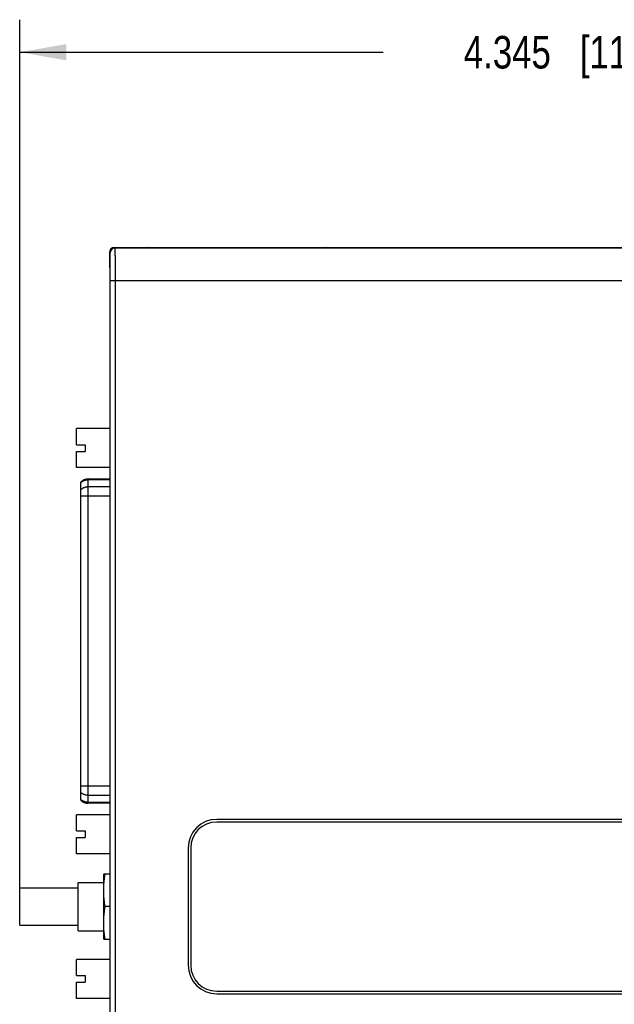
# Model space of a CAD drawing. Header units: inches. Extents: x 0 to 22, y 0 to 17.
# Tile 4 of 24: x 8.4 to 10.7, y 9 to 12.8. Entities that reach past the tile are written whole.
import ezdxf

# ---------------------------------------------------------------- set-up
doc = ezdxf.new("R2010")
doc.units = ezdxf.units.IN
doc.header["$LTSCALE"] = 1.21
doc.header["$MEASUREMENT"] = 0
doc.layers.get('0').update_dxf_attribs({"linetype": 'CONTINUOUS'})
doc.layers.add('DIMENSIONS', color=7, linetype='CONTINUOUS')
doc.styles.get("Standard").update_dxf_attribs({"font": 'txt', "width": 0.8})
doc.dimstyles.new('DIMSTYLE_1', dxfattribs={"dimtxt": 0.125, "dimasz": 0.18, "dimexe": 0.18, "dimexo": 0.0625, "dimgap": 0.09, "dimtad": 0, "dimtih": 1, "dimtoh": 1, "dimdec": 3, "dimzin": 4, "dimdsep": 46, "dimtxsty": 'STANDARD', "dimblk": '_FILLED', "dimblk1": '_FILLED', "dimblk2": '_FILLED', "dimcen": 0.09, "dimadec": 0, "dimazin": 0, "dimtp": 0.01, "dimtm": 0.01, "dimtfac": 1, "dimtdec": 3, "dimtofl": 0, "dimtmove": 0, "dimatfit": 3, "dimldrblk": '_FILLED', "dimfxl": 1, "dimtolj": 1, "dimtzin": 4, "dimarcsym": 0})

# ---------------------------------------------------------------- blocks, each defined once
blk = doc.blocks.new('_FILLED')
at = {"color": 0, "linetype": 'BYBLOCK'}
blk.add_solid([(0, 0), (-1, 0.174), (-1, -0.174)], dxfattribs=at)
blk = doc.blocks.new('*D1')
at = {"layer": 'DIMENSIONS', "color": 2, "linetype": 'CONTINUOUS'}
for p, q in [((8.4111, 9.4636), (8.4111, 12.8091)), ((12.7561, 11.9944), (12.7561, 12.8091)), ((8.4111, 12.6841), (9.8086, 12.6841)), ((12.7561, 12.6841), (11.3586, 12.6841))]:
    blk.add_line(p, q, dxfattribs=at)
at = {"layer": 'DIMENSIONS', "color": 2, "linetype": 'CONTINUOUS', "xscale": 0.18, "yscale": 0.18, "zscale": 0.18, "rotation": 180}
blk.add_blockref('_FILLED', (8.4111, 12.6841), dxfattribs=at)
at = {"layer": 'DIMENSIONS', "color": 2, "linetype": 'CONTINUOUS', "xscale": 0.18, "yscale": 0.18, "zscale": 0.18}
blk.add_blockref('_FILLED', (12.7561, 12.6841), dxfattribs=at)
at = {"layer": 'DIMENSIONS', "color": 2, "linetype": 'CONTINUOUS', "insert": (10.5836, 12.7466), "char_height": 0.125, "width": 1.425, "attachment_point": 2, "line_spacing_factor": 0.9}
blk.add_mtext('4.345{\\Ftxt.shx;\\W1.000000;\\H0.125000; }[110.36]', dxfattribs=at)

msp = doc.modelspace()

# ---------------------------------------------------------------- linework, layer by layer
at = {"color": 9, "linetype": 'CONTINUOUS'}
for p, q in [((8.7784, 11.9319), (8.7761, 11.9341)), ((8.7784, 11.9319), (10.7484, 11.9319)), ((8.7584, 11.9119), (8.7561, 11.9141)), ((8.7593, 6.9953), (8.7593, 11.8069)), ((8.7593, 11.8069), (11.2558, 11.8069)), ((8.7793, 6.9953), (8.7793, 11.8069)), ((8.6745, 9.7981), (8.6745, 11.0441)), ((8.7588, 11.0404), (8.6745, 11.0404)), ((8.7588, 11.0136), (8.6745, 11.0136)), ((8.7588, 10.978), (8.6464, 10.978)), ((8.7588, 9.8642), (8.6464, 9.8642)), ((8.7588, 9.8286), (8.6745, 9.8286)), ((8.7588, 9.8017), (8.6745, 9.8017))]:
    msp.add_line(p, q, dxfattribs=at)
at = {"color": 7, "linetype": 'CONTINUOUS'}
for p, q in [((8.7761, 11.9341), (8.9011, 11.9341)), ((8.9021, 11.9331), (8.9011, 11.9341)), ((8.9021, 11.9331), (8.9021, 11.9331)), ((9.4652, 11.932), (9.0271, 11.932)), ((9.5911, 11.9341), (9.5902, 11.9331)), ((9.5902, 11.9331), (9.5902, 11.9331)), ((9.5911, 11.9341), (12.3361, 11.9341)), ((8.7561, 11.9141), (8.7561, 11.8602)), ((8.7584, 11.8579), (8.7561, 11.8602)), ((8.7588, 6.9922), (8.7588, 11.8099)), ((8.6299, 11.176), (8.6299, 11.238)), ((8.7588, 11.238), (8.6299, 11.238)), ((8.6299, 11.176), (8.6633, 11.176)), ((8.6633, 11.176), (8.6633, 11.1504)), ((8.6299, 11.0884), (8.6299, 11.1504)), ((8.6299, 11.1504), (8.6633, 11.1504)), ((8.7588, 11.0884), (8.6299, 11.0884)), ((8.6464, 9.8099), (8.6464, 11.0323)), ((8.7588, 11.0441), (8.6745, 11.0441)), ((8.7588, 9.7981), (8.6745, 9.7981)), ((8.6299, 9.6918), (8.6299, 9.7538)), ((8.7588, 9.7538), (8.6299, 9.7538)), ((12.7311, 9.7361), (9.1688, 9.7361)), ((12.7211, 9.7261), (9.1688, 9.7261)), ((8.6299, 9.6918), (8.6633, 9.6918)), ((8.6633, 9.6918), (8.6633, 9.6662)), ((8.6299, 9.6042), (8.6299, 9.6662)), ((8.6299, 9.6662), (8.6633, 9.6662)), ((9.0588, 9.6261), (9.0588, 9.1761)), ((9.0688, 9.6261), (9.0688, 9.1761)), ((8.7588, 9.6042), (8.6299, 9.6042)), ((8.7341, 9.2761), (8.7341, 9.5261)), ((8.7588, 9.5261), (8.7341, 9.5261)), ((8.4111, 9.3296), (8.4111, 9.4726)), ((8.4111, 9.4726), (8.6361, 9.4726)), ((8.6361, 9.3081), (8.6361, 9.4941)), ((8.6361, 9.4941), (8.7341, 9.4941)), ((8.7588, 9.4011), (8.7393, 9.4011)), ((8.4111, 9.3296), (8.6361, 9.3296)), ((8.6361, 9.3081), (8.7341, 9.3081)), ((8.7341, 9.2761), (8.7588, 9.2761)), ((8.6299, 9.136), (8.6299, 9.198)), ((8.7588, 9.198), (8.6299, 9.198)), ((8.6299, 9.136), (8.6633, 9.136)), ((8.6633, 9.136), (8.6633, 9.1104)), ((8.6299, 9.0484), (8.6299, 9.1104)), ((8.6299, 9.1104), (8.6633, 9.1104)), ((8.7588, 9.0484), (8.6299, 9.0484)), ((9.1688, 9.0761), (12.7211, 9.0761)), ((9.1688, 9.0661), (12.7311, 9.0661))]:
    msp.add_line(p, q, dxfattribs=at)
at = {"color": 9, "linetype": 'CONTINUOUS'}
msp.add_arc((8.7784, 11.9119), 0.02, 90.0052, 179.9948, dxfattribs=at)
at = {"color": 7, "linetype": 'CONTINUOUS'}
for centre, radius, start, end in [((9.0097, 12.1021), 0.2001, 237.1199, 237.5048), ((9.0097, 12.1021), 0.2001, 237.5048, 237.7065), ((9.4825, 12.1021), 0.2001, 302.2935, 302.4952), ((9.4825, 12.1021), 0.2001, 302.4952, 302.8801), ((8.6745, 11.0048), 0.0394, 90, 135.573), ((8.6745, 9.8374), 0.0394, 224.427, 270), ((9.1688, 9.6261), 0.11, 90, 180), ((9.1688, 9.6261), 0.1, 90, 180), ((9.1688, 9.1761), 0.11, 180, 270), ((9.1688, 9.1761), 0.1, 180, 270)]:
    msp.add_arc(centre, radius, start, end, dxfattribs=at)
for centre, major_axis, ratio, start_param, end_param in [((8.7761, 11.9141), (0.0141, -0.0141), 0.999924, 2.356233, 3.926953), ((8.7584, 11.8099), (0, 0.048), 0.008727, -1.570796, -0.008727)]:
    msp.add_ellipse(centre, major_axis=major_axis, ratio=ratio, start_param=start_param, end_param=end_param, dxfattribs=at)
at = {"color": 9, "linetype": 'CONTINUOUS'}
for points, knots in [([(8.7793, 11.8069), (8.7793, 11.8109), (8.7793, 11.819), (8.7793, 11.831), (8.7792, 11.8428), (8.7792, 11.8543), (8.7792, 11.8653), (8.7791, 11.8757), (8.7791, 11.8841), (8.779, 11.8904), (8.779, 11.8948), (8.779, 11.899), (8.7789, 11.903), (8.7789, 11.9068), (8.7789, 11.9103), (8.7788, 11.9136), (8.7788, 11.9167), (8.7788, 11.9194), (8.7787, 11.9219), (8.7787, 11.9239), (8.7786, 11.9253), (8.7786, 11.9262), (8.7786, 11.9271), (8.7786, 11.9279), (8.7786, 11.9286), (8.7785, 11.9292), (8.7785, 11.9298), (8.7785, 11.9303), (8.7785, 11.9307), (8.7785, 11.931), (8.7785, 11.9311), (8.7784, 11.9313), (8.7784, 11.9314), (8.7784, 11.9316), (8.7784, 11.9316), (8.7784, 11.9317), (8.7784, 11.9318), (8.7784, 11.9318), (8.7784, 11.9318), (8.7784, 11.9318), (8.7784, 11.9319), (8.7784, 11.9319)], [0, 0, 0, 0, 0.097468, 0.194008, 0.2887, 0.380642, 0.468959, 0.55281, 0.631396, 0.668479, 0.703969, 0.737782, 0.769838, 0.800059, 0.828375, 0.854718, 0.879024, 0.901237, 0.921303, 0.939174, 0.947274, 0.954809, 0.961776, 0.96817, 0.973988, 0.979226, 0.983881, 0.98795, 0.991432, 0.992951, 0.994324, 0.995548, 0.996625, 0.997554, 0.998335, 0.998969, 0.999455, 0.999644, 0.999797, 0.999915, 1, 1, 1, 1]), ([(8.7593, 11.8069), (8.7593, 11.8103), (8.7593, 11.8171), (8.7593, 11.8272), (8.7592, 11.8371), (8.7592, 11.8467), (8.7592, 11.856), (8.7591, 11.8647), (8.7591, 11.8717), (8.759, 11.877), (8.759, 11.8807), (8.759, 11.8843), (8.7589, 11.8876), (8.7589, 11.8908), (8.7589, 11.8938), (8.7588, 11.8965), (8.7588, 11.8991), (8.7588, 11.9014), (8.7587, 11.9035), (8.7587, 11.9051), (8.7586, 11.9063), (8.7586, 11.9071), (8.7586, 11.9078), (8.7586, 11.9085), (8.7586, 11.9091), (8.7585, 11.9097), (8.7585, 11.9102), (8.7585, 11.9106), (8.7585, 11.9109), (8.7585, 11.9111), (8.7585, 11.9113), (8.7584, 11.9114), (8.7584, 11.9115), (8.7584, 11.9116), (8.7584, 11.9117), (8.7584, 11.9117), (8.7584, 11.9118), (8.7584, 11.9118), (8.7584, 11.9118), (8.7584, 11.9118), (8.7584, 11.9119), (8.7584, 11.9119)], [0, 0, 0, 0, 0.097464, 0.194, 0.288687, 0.380625, 0.468933, 0.552783, 0.631368, 0.668446, 0.703934, 0.737749, 0.769806, 0.800023, 0.828332, 0.854671, 0.878981, 0.9012, 0.921269, 0.939139, 0.947238, 0.954774, 0.961742, 0.968138, 0.973958, 0.979197, 0.983851, 0.987917, 0.991394, 0.992912, 0.994282, 0.995504, 0.996579, 0.997507, 0.998292, 0.998933, 0.999431, 0.999626, 0.999785, 0.999909, 1, 1, 1, 1]), ([(8.6745, 11.0404), (8.6732, 11.0404), (8.6713, 11.0403), (8.6687, 11.0401), (8.6661, 11.0396), (8.6629, 11.0389), (8.6599, 11.0379), (8.6575, 11.0369), (8.6552, 11.0359), (8.6524, 11.0343), (8.6492, 11.0322), (8.6473, 11.0306), (8.6464, 11.0297)], [0, 0, 0, 0, 0.127098, 0.190592, 0.254004, 0.380441, 0.506239, 0.568859, 0.631255, 0.755273, 0.878212, 1, 1, 1, 1]), ([(8.6745, 11.0136), (8.6732, 11.0136), (8.6713, 11.0135), (8.6687, 11.0133), (8.6661, 11.0128), (8.6629, 11.0121), (8.6599, 11.0111), (8.6575, 11.0101), (8.6552, 11.0091), (8.6524, 11.0075), (8.6492, 11.0054), (8.6473, 11.0038), (8.6464, 11.0029)], [0, 0, 0, 0, 0.127098, 0.190592, 0.254004, 0.380441, 0.506239, 0.568859, 0.631255, 0.755273, 0.878212, 1, 1, 1, 1]), ([(8.6745, 9.8286), (8.6732, 9.8286), (8.6713, 9.8286), (8.6687, 9.8289), (8.6661, 9.8293), (8.6629, 9.8301), (8.6599, 9.8311), (8.6575, 9.8321), (8.6552, 9.8331), (8.6524, 9.8347), (8.6492, 9.8368), (8.6473, 9.8384), (8.6464, 9.8393)], [0, 0, 0, 0, 0.127098, 0.190592, 0.254004, 0.380441, 0.506239, 0.568859, 0.631255, 0.755273, 0.878212, 1, 1, 1, 1]), ([(8.6745, 9.8017), (8.6732, 9.8017), (8.6713, 9.8018), (8.6687, 9.8021), (8.6661, 9.8025), (8.6629, 9.8033), (8.6599, 9.8043), (8.6575, 9.8052), (8.6552, 9.8063), (8.6524, 9.8079), (8.6492, 9.81), (8.6473, 9.8116), (8.6464, 9.8125)], [0, 0, 0, 0, 0.127098, 0.190592, 0.254004, 0.380441, 0.506239, 0.568859, 0.631255, 0.755273, 0.878212, 1, 1, 1, 1])]:
    msp.add_open_spline(points, degree=3, knots=knots, dxfattribs=at)
at = {"color": 7, "linetype": 'CONTINUOUS'}
for points, knots in [([(9.0271, 11.932), (9.023, 11.932), (9.015, 11.932), (9.003, 11.9321), (8.9912, 11.9321), (8.9798, 11.9321), (8.9688, 11.9322), (8.9584, 11.9322), (8.9486, 11.9323), (8.9409, 11.9323), (8.9352, 11.9324), (8.9312, 11.9324), (8.9274, 11.9325), (8.9239, 11.9325), (8.9206, 11.9326), (8.9175, 11.9326), (8.9147, 11.9327), (8.9122, 11.9327), (8.9103, 11.9327), (8.9089, 11.9328), (8.9079, 11.9328), (8.907, 11.9328), (8.9062, 11.9329), (8.9055, 11.9329), (8.9048, 11.9329), (8.9042, 11.9329), (8.9037, 11.933), (8.9033, 11.933), (8.9031, 11.933), (8.9029, 11.933), (8.9027, 11.933), (8.9026, 11.933), (8.9024, 11.933), (8.9023, 11.9331), (8.9023, 11.9331), (8.9022, 11.9331), (8.9022, 11.9331), (8.9021, 11.9331), (8.9021, 11.9331), (8.9021, 11.9331), (8.9021, 11.9331)], [0, 0, 0, 0, 0.097138, 0.193359, 0.287761, 0.379431, 0.467509, 0.551173, 0.629606, 0.702081, 0.735881, 0.767948, 0.798197, 0.826548, 0.852935, 0.877306, 0.899606, 0.919783, 0.937784, 0.945951, 0.953555, 0.960591, 0.967058, 0.972954, 0.978278, 0.983026, 0.987198, 0.99079, 0.992368, 0.9938, 0.995087, 0.996227, 0.997221, 0.998068, 0.998768, 0.999323, 0.999545, 0.999732, 0.999883, 1, 1, 1, 1]), ([(9.5902, 11.9331), (9.5901, 11.9331), (9.5901, 11.9331), (9.5901, 11.9331), (9.5901, 11.9331), (9.5901, 11.9331), (9.59, 11.9331), (9.5899, 11.9331), (9.5898, 11.933), (9.5897, 11.933), (9.5895, 11.933), (9.5894, 11.933), (9.5892, 11.933), (9.5889, 11.933), (9.5885, 11.933), (9.588, 11.9329), (9.5874, 11.9329), (9.5868, 11.9329), (9.586, 11.9329), (9.5852, 11.9328), (9.5843, 11.9328), (9.5834, 11.9328), (9.582, 11.9327), (9.58, 11.9327), (9.5775, 11.9327), (9.5747, 11.9326), (9.5717, 11.9326), (9.5684, 11.9325), (9.5649, 11.9325), (9.5611, 11.9324), (9.5571, 11.9324), (9.5513, 11.9323), (9.5436, 11.9323), (9.5338, 11.9322), (9.5234, 11.9322), (9.5124, 11.9321), (9.501, 11.9321), (9.4893, 11.9321), (9.4773, 11.932), (9.4692, 11.932), (9.4652, 11.932)], [0, 0, 0, 0, 0.000117, 0.000268, 0.000455, 0.000677, 0.001231, 0.001932, 0.002779, 0.003773, 0.004913, 0.006199, 0.007632, 0.00921, 0.012802, 0.016973, 0.021721, 0.027045, 0.032941, 0.039409, 0.046445, 0.054049, 0.062217, 0.080218, 0.100395, 0.122695, 0.147065, 0.173453, 0.201804, 0.232053, 0.26412, 0.297919, 0.370394, 0.448827, 0.532492, 0.620569, 0.712239, 0.806641, 0.902862, 1, 1, 1, 1]), ([(8.7341, 9.4636), (8.7341, 9.4662), (8.7342, 9.4714), (8.7344, 9.4793), (8.7349, 9.4871), (8.7355, 9.4949), (8.7362, 9.5027), (8.7374, 9.5131), (8.7385, 9.5209), (8.7393, 9.5261)], [0, 0, 0, 0, 0.124865, 0.249746, 0.374657, 0.49961, 0.624615, 0.749681, 1, 1, 1, 1]), ([(8.7393, 9.4011), (8.7385, 9.4063), (8.7374, 9.414), (8.7362, 9.4245), (8.7355, 9.4323), (8.7349, 9.4401), (8.7344, 9.4479), (8.7342, 9.4558), (8.7341, 9.461), (8.7341, 9.4636)], [0, 0, 0, 0, 0.250319, 0.375385, 0.50039, 0.625343, 0.750254, 0.875135, 1, 1, 1, 1]), ([(8.7341, 9.3386), (8.7341, 9.3412), (8.7342, 9.3464), (8.7344, 9.3543), (8.7349, 9.3621), (8.7355, 9.3699), (8.7362, 9.3777), (8.7374, 9.3881), (8.7385, 9.3959), (8.7393, 9.4011)], [0, 0, 0, 0, 0.124865, 0.249746, 0.374657, 0.49961, 0.624615, 0.749681, 1, 1, 1, 1]), ([(8.7393, 9.2761), (8.7385, 9.2813), (8.7374, 9.289), (8.7362, 9.2995), (8.7355, 9.3073), (8.7349, 9.3151), (8.7344, 9.3229), (8.7342, 9.3308), (8.7341, 9.336), (8.7341, 9.3386)], [0, 0, 0, 0, 0.250319, 0.375385, 0.50039, 0.625343, 0.750254, 0.875135, 1, 1, 1, 1])]:
    msp.add_open_spline(points, degree=3, knots=knots, dxfattribs=at)

# ---------------------------------------------------------------- dimensions: what is measured, and where the dimension line sits
at = {"layer": 'DIMENSIONS', "color": 2, "linetype": 'CONTINUOUS'}
dim = msp.add_linear_dim(base=(12.7561, 12.6841), p1=(8.4111, 9.4636), p2=(12.7561, 11.9944), dimstyle='DIMSTYLE_1', dxfattribs=at)
dim.commit()
dim.dimension.update_dxf_attribs({"geometry": '*D1', "text_midpoint": (10.4336, 12.6841), "dimtype": 160})

doc.saveas('drawing.dxf')
